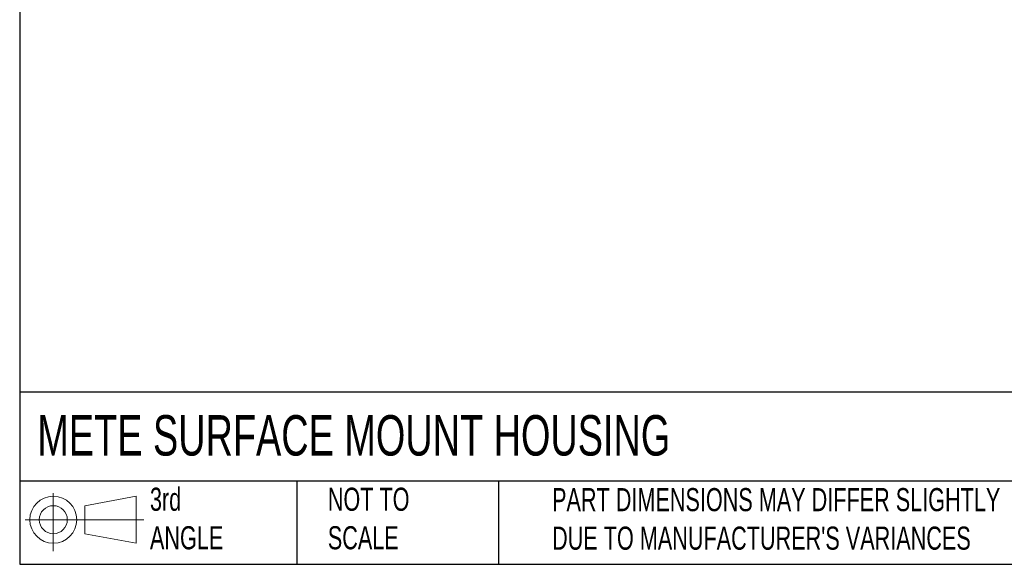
# Model space of a CAD drawing. Header units: millimetres. Extents: x 13 to 546, y 13 to 419.
# Tile 1 of 8: x 13 to 193, y 13 to 112. Entities that reach past the tile are written whole.
import ezdxf

# ---------------------------------------------------------------- set-up
doc = ezdxf.new("R2010")
doc.units = ezdxf.units.MM
doc.header["$LTSCALE"] = 2
doc.linetypes.add('SLD-Solid', pattern=[0])
doc.layers.add('SLD-DEFPOINTS', color=7, linetype='Continuous')
doc.layers.add('TEXT', color=140, linetype='SLD-Solid', lineweight=25)
doc.styles.add('SLDTEXTSTYLE0', font='TXT', dxfattribs={"width": 0.7})

# ---------------------------------------------------------------- blocks, each defined once
blk = doc.blocks.new('Block11')
at = {"color": 7, "linetype": 'SLD-Solid', "lineweight": 18}
for p, q in [((5.18, 10.62), (5.18, 0)), ((10.96, 8.33), (20.35, 10.06)), ((20.35, 10.06), (20.35, 1.46)), ((10.96, 3.19), (10.96, 8.33)), ((0, 5.76), (21.75, 5.76)), ((10.96, 3.19), (20.35, 1.46))]:
    blk.add_line(p, q, dxfattribs=at)
for radius in [4.3, 2.57]:
    blk.add_circle((5.18, 5.76), radius, dxfattribs=at)
blk = doc.blocks.new('Block12')
at = {"layer": 'SLD-DEFPOINTS'}
blk.add_blockref('Block11', (0, 0), dxfattribs=at)

msp = doc.modelspace()

# ---------------------------------------------------------------- linework, layer by layer
at = {"layer": 'TEXT'}
for p, q in [((12.7, 419.1), (12.7, 12.7)), ((546.1, 44.252), (12.7, 44.252)), ((546.1, 27.94), (12.7, 27.94)), ((63.5, 27.94), (63.5, 12.7)), ((100.423, 27.94), (100.423, 12.7)), ((12.7, 12.7), (546.1, 12.7))]:
    msp.add_line(p, q, dxfattribs=at)

# ---------------------------------------------------------------- block references
at = {"layer": 'SLD-DEFPOINTS'}
msp.add_blockref('Block12', (13.676, 15.108), dxfattribs=at)

# ---------------------------------------------------------------- texts
at = {"layer": 'TEXT', "attachment_point": 1, "style": 'SLDTEXTSTYLE0'}
for s, insert, char_height in [('METE SURFACE MOUNT HOUSING', (15.931, 40.022), 7.40833), ('3rd^JANGLE', (36.564, 26.735), 4.2333), ('NOT TO^JSCALE', (69.15, 26.735), 4.23333), ("PART DIMENSIONS MAY DIFFER SLIGHTLY ^JDUE TO MANUFACTURER'S VARIANCES", (110.239, 26.661), 4.23333)]:
    msp.add_mtext(s, dxfattribs=dict(at, insert=insert, char_height=char_height))

doc.saveas('drawing.dxf')
